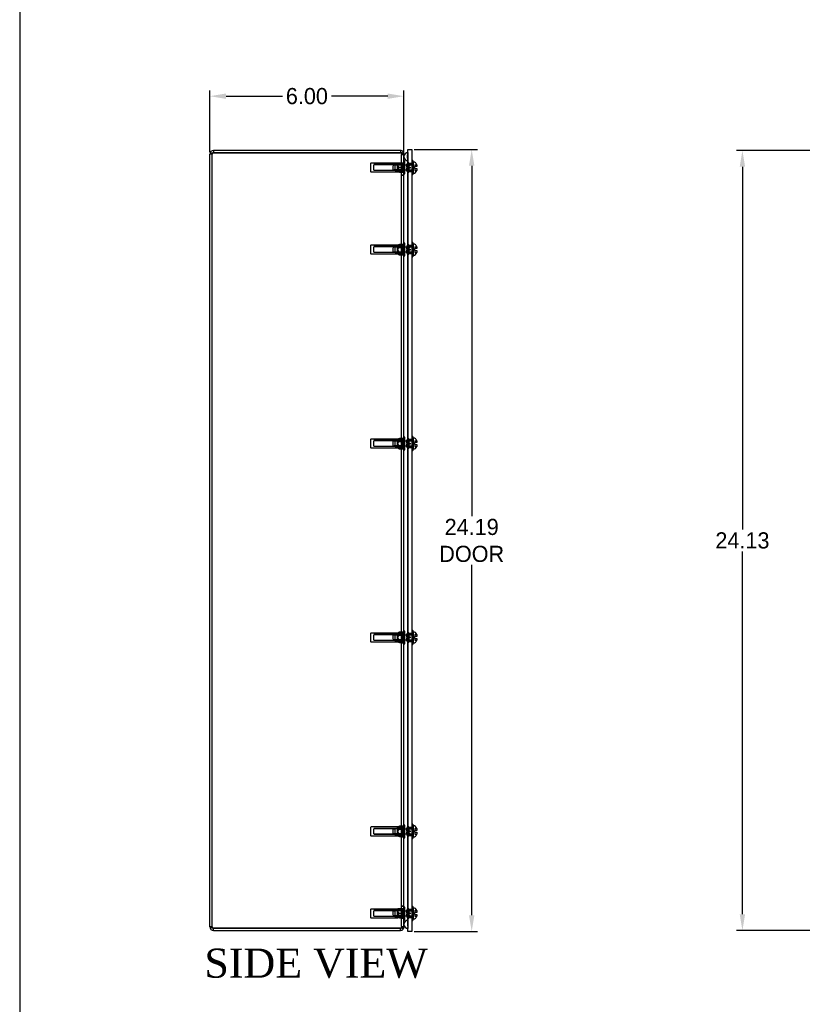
# Model space of a CAD drawing. Header units: inches. Extents: x 0 to 126, y 0 to 96.
# Tile 2 of 18: x 0 to 24, y 30 to 61. Entities that reach past the tile are written whole.
import ezdxf
from ezdxf.enums import TextEntityAlignment as Align
from ezdxf.lldxf.tags import DXFTag

# ---------------------------------------------------------------- set-up
doc = ezdxf.new("R2010")
doc.units = ezdxf.units.IN
doc.header["$MEASUREMENT"] = 0
doc.layers.get('0').update_dxf_attribs({"linetype": 'CONTINUOUS'})
doc.layers.get('Defpoints').update_dxf_attribs({"linetype": 'CONTINUOUS'})
for name, color, linetype in [('COM70614', 7, 'CONTINUOUS'), ('COM71428-20', 7, 'CONTINUOUS'), ('COM71429-12', 7, 'CONTINUOUS'), ('RVN01002', 7, 'CONTINUOUS'), ('SCS190055', 7, 'CONTINUOUS'), ('WAM87960', 7, 'CONTINUOUS')]:
    doc.layers.add(name, color=color, linetype=linetype)
doc.layers.add('TEXT', color=140, linetype='CONTINUOUS', lineweight=25)
doc.styles.add('SEACAD_TIMES_NEW_ROMAN', font='times.ttf')
tags = doc.linetypes.add('HIDDEN2', pattern=[0.1875, 0.125, -0.0625]).pattern_tags.tags
tags[6:7] = [DXFTag(74, 4), DXFTag(75, 0), DXFTag(340, '0'), DXFTag(46, 0.0), DXFTag(50, 0.0), DXFTag(44, 0.0), DXFTag(45, 0.0)]
tags[4:5] = [DXFTag(74, 4), DXFTag(75, 0), DXFTag(340, '0'), DXFTag(46, 0.0), DXFTag(50, 0.0), DXFTag(44, 0.0), DXFTag(45, 0.0)]
doc.dimstyles.get("Standard").update_dxf_attribs({"dimtxt": 0.5, "dimasz": 0.5, "dimexe": 0.18, "dimexo": 0.0625, "dimgap": 0.09, "dimtad": 0, "dimtih": 1, "dimtoh": 1, "dimzin": 0, "dimdsep": 46, "dimtxsty": 'Standard', "dimcen": 0.09, "dimadec": 0, "dimazin": 0, "dimtfac": 1, "dimtofl": 0, "dimtmove": 0, "dimatfit": 3, "dimfxl": 1, "dimtolj": 1, "dimtzin": 0, "dimarcsym": 0})

# ---------------------------------------------------------------- blocks, each defined once
blk = doc.blocks.new('*D20')
at = {"color": 0, "lineweight": -2, "transparency": 16777216}
for p, q in [((5.88, 56.824), (5.88, 58.732)), ((6.38, 58.552), (8.124, 58.552)), ((11.38, 58.552), (9.637, 58.552)), ((11.88, 56.81), (11.88, 58.732))]:
    blk.add_line(p, q, dxfattribs=at)
at = {"color": 0, "transparency": 16777216}
for points in [[(6.38, 58.635), (6.38, 58.469), (5.88, 58.552)], [(11.38, 58.635), (11.38, 58.469), (11.88, 58.552)]]:
    blk.add_solid(points, dxfattribs=at)
at = {"layer": 'Defpoints', "color": 0, "transparency": 16777216}
for p in [(11.88, 58.552), (5.88, 56.762), (11.88, 56.747)]:
    blk.add_point(p, dxfattribs=at)
at = {"color": 0, "transparency": 16777216, "insert": (8.88, 58.552), "char_height": 0.5, "attachment_point": 5}
blk.add_mtext('\\A1;6.00', dxfattribs=at)
blk = doc.blocks.new('*D21')
at = {"color": 0, "lineweight": -2, "transparency": 16777216}
for p, q in [((12.193, 56.901), (14.156, 56.901)), ((13.976, 56.401), (13.976, 45.564)), ((13.976, 33.213), (13.976, 44.051)), ((12.193, 32.713), (14.156, 32.713))]:
    blk.add_line(p, q, dxfattribs=at)
at = {"color": 0, "transparency": 16777216}
for points in [[(13.892, 56.401), (14.059, 56.401), (13.976, 56.901)], [(13.892, 33.213), (14.059, 33.213), (13.976, 32.713)]]:
    blk.add_solid(points, dxfattribs=at)
at = {"layer": 'Defpoints', "color": 0, "transparency": 16777216}
for p in [(12.13, 56.901), (12.13, 32.713), (13.976, 32.713)]:
    blk.add_point(p, dxfattribs=at)
at = {"color": 0, "transparency": 16777216, "insert": (13.976, 44.807), "char_height": 0.5, "attachment_point": 5}
blk.add_mtext('\\A1;24.19\\PDOOR', dxfattribs=at)
blk = doc.blocks.new('*D22')
at = {"color": 0, "lineweight": -2, "transparency": 16777216}
for p, q in [((24.764, 56.87), (22.167, 56.87)), ((22.347, 56.37), (22.347, 45.147)), ((22.347, 33.245), (22.347, 44.467)), ((24.764, 32.745), (22.167, 32.745))]:
    blk.add_line(p, q, dxfattribs=at)
at = {"color": 0, "transparency": 16777216}
for points in [[(22.263, 56.37), (22.43, 56.37), (22.347, 56.87)], [(22.263, 33.245), (22.43, 33.245), (22.347, 32.745)]]:
    blk.add_solid(points, dxfattribs=at)
at = {"layer": 'Defpoints', "color": 0, "transparency": 16777216}
for p in [(24.827, 56.87), (22.347, 32.745), (24.827, 32.745)]:
    blk.add_point(p, dxfattribs=at)
at = {"color": 0, "transparency": 16777216, "insert": (22.347, 44.807), "char_height": 0.5, "attachment_point": 5}
blk.add_mtext('\\A1;24.13', dxfattribs=at)

msp = doc.modelspace()

# ---------------------------------------------------------------- linework, layer by layer
at = {"layer": 'COM70614', "color": 7, "linetype": 'HIDDEN2'}
for p, q in [((11.994, 56.682), (12.003, 56.806)), ((11.994, 56.682), (11.994, 56.432)), ((12.003, 56.558), (11.994, 56.682)), ((12.003, 56.806), (12.003, 56.432)), ((12.003, 56.806), (12.004, 56.806)), ((12.004, 56.806), (12.004, 56.432)), ((11.994, 56.432), (11.994, 33.182)), ((12.004, 56.558), (12.003, 56.558)), ((12.003, 56.432), (12.003, 33.182)), ((12.004, 56.432), (12.004, 33.182)), ((11.994, 33.182), (11.994, 32.932)), ((12.003, 33.056), (11.994, 32.932)), ((11.994, 32.932), (12.003, 32.808)), ((12.003, 33.182), (12.003, 32.808)), ((12.004, 33.056), (12.003, 33.056)), ((12.004, 33.182), (12.004, 32.808)), ((12.003, 32.808), (12.004, 32.808))]:
    msp.add_line(p, q, dxfattribs=at)
at = {"layer": 'COM70614', "color": 7, "linetype": 'Continuous'}
for centre, start, end in [((12.005, 56.682), 90, 180), ((12.005, 32.932), 180, 270)]:
    msp.add_arc(centre, 0.125, start, end, dxfattribs=at)
at = {"layer": 'COM70614', "color": 7, "linetype": 'HIDDEN2'}
for centre, start, end in [((12.005, 56.682), 180, 270), ((12.005, 32.932), 90, 180)]:
    msp.add_arc(centre, 0.125, start, end, dxfattribs=at)
at = {"layer": 'COM71428-20', "color": 7, "linetype": 'Continuous'}
for p, q in [((5.88, 32.853), (5.88, 56.762)), ((5.988, 56.87), (5.988, 56.798)), ((11.772, 56.87), (5.988, 56.87)), ((5.988, 56.798), (11.772, 56.798)), ((11.772, 56.798), (5.988, 56.798)), ((11.772, 56.87), (11.772, 56.798)), ((11.82, 56.793), (11.862, 56.822)), ((11.876, 56.762), (11.88, 56.762)), ((11.88, 56.762), (11.88, 56.747)), ((11.88, 32.867), (11.88, 56.747)), ((5.988, 32.745), (5.988, 32.817)), ((5.988, 32.817), (11.772, 32.817)), ((11.772, 32.817), (5.988, 32.817)), ((5.988, 32.745), (11.772, 32.745)), ((11.772, 32.745), (11.772, 32.817)), ((11.82, 32.821), (11.862, 32.793)), ((11.876, 32.853), (11.88, 32.853)), ((11.88, 32.867), (11.88, 32.853))]:
    msp.add_line(p, q, dxfattribs=at)
at = {"layer": 'COM71428-20', "color": 7, "linetype": 'HIDDEN2'}
for p, q in [((5.952, 56.762), (5.88, 56.762)), ((5.952, 32.853), (5.952, 56.762)), ((11.802, 56.782), (11.862, 56.822)), ((11.802, 56.782), (11.82, 56.793)), ((11.802, 56.782), (11.862, 56.782)), ((11.802, 56.782), (11.808, 56.747)), ((11.802, 56.782), (11.808, 56.762)), ((11.808, 56.762), (11.808, 56.747)), ((11.808, 56.762), (11.876, 56.762)), ((11.808, 56.747), (11.88, 56.747)), ((11.808, 32.867), (11.808, 56.747)), ((11.808, 56.49), (11.88, 56.49)), ((11.808, 56.345), (11.88, 56.345)), ((11.808, 56.2), (11.88, 56.2)), ((11.808, 56.12), (11.88, 56.12)), ((11.808, 56.105), (11.88, 56.105)), ((11.808, 53.975), (11.88, 53.975)), ((11.808, 53.891), (11.88, 53.891)), ((11.808, 53.723), (11.88, 53.723)), ((11.808, 53.64), (11.88, 53.64)), ((11.808, 47.975), (11.88, 47.975)), ((11.808, 47.891), (11.88, 47.891)), ((11.808, 47.723), (11.88, 47.723)), ((11.808, 47.64), (11.88, 47.64)), ((11.808, 41.975), (11.88, 41.975)), ((11.808, 41.891), (11.88, 41.891)), ((11.808, 41.723), (11.88, 41.723)), ((11.808, 41.64), (11.88, 41.64)), ((11.808, 35.975), (11.88, 35.975)), ((11.808, 35.891), (11.88, 35.891)), ((11.808, 35.723), (11.88, 35.723)), ((11.808, 35.64), (11.88, 35.64)), ((11.808, 33.509), (11.88, 33.509)), ((11.808, 33.495), (11.88, 33.495)), ((11.808, 33.415), (11.88, 33.415)), ((11.808, 33.27), (11.88, 33.27)), ((11.808, 33.125), (11.88, 33.125)), ((5.952, 32.853), (5.88, 32.853)), ((11.808, 32.867), (11.802, 32.833)), ((11.808, 32.853), (11.802, 32.833)), ((11.802, 32.833), (11.82, 32.821)), ((11.802, 32.833), (11.862, 32.793)), ((11.802, 32.833), (11.862, 32.833)), ((11.808, 32.867), (11.808, 32.853)), ((11.808, 32.867), (11.88, 32.867)), ((11.808, 32.853), (11.876, 32.853))]:
    msp.add_line(p, q, dxfattribs=at)
at = {"layer": 'COM71428-20', "color": 7, "linetype": 'Continuous'}
for centre, radius, start, end in [((5.988, 56.762), 0.108, 90, 180), ((5.988, 56.762), 0.036, 90, 112.5206), ((11.772, 56.762), 0.108, 33.7862, 90), ((11.78, 56.58), 0.218, 67.8325, 91.9777), ((11.772, 56.762), 0.036, 81.0885, 90), ((11.772, 56.762), 0.109, 0.1011, 33.685), ((11.831, 56.743), 0.0497, 5.1504, 51.0459), ((5.988, 32.853), 0.108, 180, 270), ((5.988, 32.853), 0.036, 245.0581, 270), ((11.78, 33.035), 0.218, 268.0207, 292.169), ((11.772, 32.853), 0.108, 270, 326.2139), ((11.831, 32.871), 0.0497, 308.9541, 354.8496), ((11.772, 32.853), 0.109, 326.315, 359.8989)]:
    msp.add_arc(centre, radius, start, end, dxfattribs=at)
at = {"layer": 'COM71428-20', "color": 7, "linetype": 'HIDDEN2'}
for centre, start, end in [((5.988, 56.762), 112.5206, 180), ((11.772, 56.762), 33.7937, 89.9924), ((11.772, 56.762), 33.7862, 81.0885), ((5.988, 32.853), 180, 245.0581), ((11.772, 32.853), 270, 326.2139), ((11.772, 32.853), 270.0004, 326.2134)]:
    msp.add_arc(centre, 0.036, start, end, dxfattribs=at)
at = {"layer": 'COM71428-20', "color": 7, "linetype": 'Continuous'}
for points in [[(5.988, 56.798), (5.981, 56.796), (5.974, 56.795), (5.96, 56.792), (5.954, 56.79), (5.941, 56.787), (5.934, 56.786), (5.923, 56.783), (5.917, 56.781), (5.907, 56.778), (5.903, 56.777), (5.895, 56.774), (5.891, 56.772), (5.883, 56.768), (5.88, 56.765), (5.88, 56.762)], [(5.88, 32.853), (5.88, 32.851), (5.881, 32.85), (5.884, 32.847), (5.886, 32.845), (5.891, 32.842), (5.895, 32.841), (5.902, 32.838), (5.907, 32.836), (5.917, 32.833), (5.922, 32.832), (5.934, 32.829), (5.94, 32.827), (5.96, 32.823), (5.974, 32.82), (5.988, 32.817)]]:
    msp.add_open_spline(points, degree=3, knots=[0, 0, 0, 0, 0.125, 0.125, 0.25, 0.25, 0.375, 0.375, 0.5, 0.5, 0.625, 0.625, 0.75, 0.75, 1, 1, 1, 1], dxfattribs=at)
at = {"layer": 'COM71428-20', "color": 7, "linetype": 'HIDDEN2'}
for points in [[(5.988, 56.798), (5.984, 56.795), (5.979, 56.792), (5.97, 56.786), (5.966, 56.783), (5.956, 56.774), (5.952, 56.768), (5.952, 56.762)], [(5.952, 32.853), (5.952, 32.85), (5.953, 32.847), (5.957, 32.841), (5.96, 32.838), (5.97, 32.829), (5.979, 32.823), (5.988, 32.817)]]:
    msp.add_open_spline(points, degree=3, knots=[0, 0, 0, 0, 0.25, 0.25, 0.5, 0.5, 1, 1, 1, 1], dxfattribs=at)
at = {"layer": 'COM71429-12', "color": 7, "linetype": 'Continuous'}
for p, q in [((12.005, 56.776), (12.005, 56.901)), ((12.005, 56.901), (12.13, 56.901)), ((12.005, 56.776), (12.005, 32.838)), ((12.13, 56.901), (12.13, 56.776)), ((12.13, 56.776), (12.13, 32.838)), ((12.005, 32.713), (12.005, 32.838)), ((12.13, 32.713), (12.005, 32.713)), ((12.13, 32.838), (12.13, 32.713))]:
    msp.add_line(p, q, dxfattribs=at)
at = {"layer": 'COM71429-12', "color": 7, "linetype": 'HIDDEN2'}
for p, q in [((12.13, 56.47), (12.005, 56.47)), ((12.005, 56.22), (12.13, 56.22)), ((12.13, 53.932), (12.005, 53.932)), ((12.005, 53.682), (12.13, 53.682)), ((12.13, 47.932), (12.005, 47.932)), ((12.005, 47.682), (12.13, 47.682)), ((12.13, 41.932), (12.005, 41.932)), ((12.005, 41.682), (12.13, 41.682)), ((12.13, 35.932), (12.005, 35.932)), ((12.005, 35.682), (12.13, 35.682)), ((12.13, 33.395), (12.005, 33.395)), ((12.005, 33.145), (12.13, 33.145))]:
    msp.add_line(p, q, dxfattribs=at)
at = {"layer": 'RVN01002', "color": 7, "linetype": 'HIDDEN2'}
for p, q in [((10.85, 56.467), (10.85, 56.223)), ((11.689, 56.482), (10.866, 56.482)), ((11.678, 56.44), (10.947, 56.44)), ((10.947, 56.265), (10.947, 56.424)), ((11.678, 56.424), (10.947, 56.424)), ((11.678, 56.461), (11.907, 56.461)), ((11.678, 56.345), (11.678, 56.461)), ((11.696, 56.485), (11.689, 56.482)), ((11.689, 56.207), (11.689, 56.482)), ((11.743, 56.485), (11.695, 56.485)), ((11.743, 56.485), (11.743, 56.482)), ((11.88, 56.485), (11.743, 56.485)), ((11.743, 56.482), (11.88, 56.482)), ((11.907, 56.54), (11.88, 56.54)), ((11.907, 56.15), (11.907, 56.54)), ((10.866, 56.207), (11.689, 56.207)), ((10.947, 56.265), (11.678, 56.265)), ((11.678, 56.25), (10.947, 56.25)), ((11.678, 56.345), (11.808, 56.345)), ((11.678, 56.229), (11.678, 56.345)), ((11.678, 56.229), (11.907, 56.229)), ((11.689, 56.207), (11.696, 56.204)), ((11.743, 56.205), (11.695, 56.205)), ((11.743, 56.348), (11.743, 56.342)), ((11.88, 56.348), (11.743, 56.348)), ((11.743, 56.342), (11.88, 56.342)), ((11.743, 56.208), (11.743, 56.205)), ((11.88, 56.208), (11.743, 56.208)), ((11.743, 56.205), (11.88, 56.205)), ((11.88, 56.345), (11.907, 56.345)), ((11.88, 56.15), (11.907, 56.15)), ((10.85, 53.929), (10.85, 53.685)), ((11.689, 53.945), (10.866, 53.945)), ((11.678, 53.941), (11.907, 53.941)), ((11.678, 53.874), (11.678, 53.941)), ((11.743, 53.967), (11.689, 53.945)), ((11.689, 53.67), (11.689, 53.945)), ((11.743, 53.967), (11.743, 53.967)), ((11.743, 53.967), (11.88, 53.967)), ((11.88, 53.967), (11.743, 53.967)), ((11.907, 54.002), (11.88, 54.002)), ((11.907, 53.612), (11.907, 54.002)), ((10.866, 53.67), (11.689, 53.67)), ((11.678, 53.902), (10.947, 53.902)), ((10.947, 53.728), (10.947, 53.887)), ((11.678, 53.887), (10.947, 53.887)), ((10.947, 53.728), (11.678, 53.728)), ((11.678, 53.712), (10.947, 53.712)), ((11.678, 53.874), (11.907, 53.874)), ((11.678, 53.74), (11.678, 53.874)), ((11.678, 53.74), (11.907, 53.74)), ((11.678, 53.673), (11.678, 53.74)), ((11.678, 53.673), (11.907, 53.673)), ((11.689, 53.67), (11.743, 53.647)), ((11.743, 53.89), (11.743, 53.885)), ((11.88, 53.89), (11.743, 53.89)), ((11.743, 53.885), (11.88, 53.885)), ((11.743, 53.73), (11.743, 53.725)), ((11.88, 53.73), (11.743, 53.73)), ((11.743, 53.725), (11.88, 53.725)), ((11.743, 53.647), (11.743, 53.647)), ((11.88, 53.647), (11.743, 53.647)), ((11.743, 53.647), (11.88, 53.647)), ((11.88, 53.612), (11.907, 53.612)), ((10.85, 47.929), (10.85, 47.685)), ((11.689, 47.945), (10.866, 47.945)), ((11.678, 47.902), (10.947, 47.902)), ((10.947, 47.728), (10.947, 47.887)), ((11.678, 47.887), (10.947, 47.887)), ((11.678, 47.941), (11.907, 47.941)), ((11.678, 47.874), (11.678, 47.941)), ((11.678, 47.874), (11.907, 47.874)), ((11.678, 47.74), (11.678, 47.874)), ((11.743, 47.967), (11.689, 47.945)), ((11.689, 47.67), (11.689, 47.945)), ((11.743, 47.967), (11.743, 47.967)), ((11.743, 47.967), (11.88, 47.967)), ((11.88, 47.967), (11.743, 47.967)), ((11.743, 47.89), (11.743, 47.885)), ((11.88, 47.89), (11.743, 47.89)), ((11.743, 47.885), (11.88, 47.885)), ((11.907, 48.002), (11.88, 48.002)), ((11.907, 47.612), (11.907, 48.002)), ((10.866, 47.67), (11.689, 47.67)), ((10.947, 47.728), (11.678, 47.728)), ((11.678, 47.712), (10.947, 47.712)), ((11.678, 47.74), (11.907, 47.74)), ((11.678, 47.673), (11.678, 47.74)), ((11.678, 47.673), (11.907, 47.673)), ((11.689, 47.67), (11.743, 47.647)), ((11.743, 47.73), (11.743, 47.725)), ((11.88, 47.73), (11.743, 47.73)), ((11.743, 47.725), (11.88, 47.725)), ((11.743, 47.647), (11.743, 47.647)), ((11.88, 47.647), (11.743, 47.647)), ((11.743, 47.647), (11.88, 47.647)), ((11.88, 47.612), (11.907, 47.612)), ((10.85, 41.929), (10.85, 41.685)), ((11.689, 41.945), (10.866, 41.945)), ((11.678, 41.902), (10.947, 41.902)), ((10.947, 41.728), (10.947, 41.887)), ((11.678, 41.887), (10.947, 41.887)), ((11.678, 41.941), (11.907, 41.941)), ((11.678, 41.874), (11.678, 41.941)), ((11.678, 41.874), (11.907, 41.874)), ((11.678, 41.74), (11.678, 41.874)), ((11.678, 41.74), (11.907, 41.74)), ((11.678, 41.673), (11.678, 41.74)), ((11.743, 41.967), (11.689, 41.945)), ((11.689, 41.67), (11.689, 41.945)), ((11.743, 41.967), (11.743, 41.967)), ((11.743, 41.967), (11.88, 41.967)), ((11.88, 41.967), (11.743, 41.967)), ((11.743, 41.89), (11.743, 41.885)), ((11.88, 41.89), (11.743, 41.89)), ((11.743, 41.885), (11.88, 41.885)), ((11.743, 41.73), (11.743, 41.725)), ((11.88, 41.73), (11.743, 41.73)), ((11.907, 42.002), (11.88, 42.002)), ((11.907, 41.612), (11.907, 42.002)), ((10.866, 41.67), (11.689, 41.67)), ((10.947, 41.728), (11.678, 41.728)), ((11.678, 41.712), (10.947, 41.712)), ((11.678, 41.673), (11.907, 41.673)), ((11.689, 41.67), (11.743, 41.647)), ((11.743, 41.725), (11.88, 41.725)), ((11.743, 41.647), (11.743, 41.647)), ((11.88, 41.647), (11.743, 41.647)), ((11.743, 41.647), (11.88, 41.647)), ((11.88, 41.612), (11.907, 41.612)), ((11.689, 35.945), (10.866, 35.945)), ((11.743, 35.967), (11.689, 35.945)), ((11.689, 35.67), (11.689, 35.945)), ((11.743, 35.967), (11.743, 35.967)), ((11.743, 35.967), (11.88, 35.967)), ((11.88, 35.967), (11.743, 35.967)), ((11.907, 36.002), (11.88, 36.002)), ((11.907, 35.612), (11.907, 36.002)), ((10.85, 35.929), (10.85, 35.685)), ((10.866, 35.67), (11.689, 35.67)), ((11.678, 35.902), (10.947, 35.902)), ((10.947, 35.728), (10.947, 35.887)), ((11.678, 35.887), (10.947, 35.887)), ((10.947, 35.728), (11.678, 35.728)), ((11.678, 35.712), (10.947, 35.712)), ((11.678, 35.941), (11.907, 35.941)), ((11.678, 35.874), (11.678, 35.941)), ((11.678, 35.874), (11.907, 35.874)), ((11.678, 35.74), (11.678, 35.874)), ((11.678, 35.74), (11.907, 35.74)), ((11.678, 35.673), (11.678, 35.74)), ((11.678, 35.673), (11.907, 35.673)), ((11.689, 35.67), (11.743, 35.647)), ((11.743, 35.89), (11.743, 35.885)), ((11.88, 35.89), (11.743, 35.89)), ((11.743, 35.885), (11.88, 35.885)), ((11.743, 35.73), (11.743, 35.725)), ((11.88, 35.73), (11.743, 35.73)), ((11.743, 35.725), (11.88, 35.725)), ((11.743, 35.647), (11.743, 35.647)), ((11.88, 35.647), (11.743, 35.647)), ((11.743, 35.647), (11.88, 35.647)), ((11.88, 35.612), (11.907, 35.612)), ((10.85, 33.392), (10.85, 33.148)), ((11.689, 33.407), (10.866, 33.407)), ((11.678, 33.365), (10.947, 33.365)), ((10.947, 33.19), (10.947, 33.349)), ((11.678, 33.349), (10.947, 33.349)), ((11.678, 33.386), (11.907, 33.386)), ((11.678, 33.27), (11.678, 33.386)), ((11.678, 33.27), (11.808, 33.27)), ((11.678, 33.154), (11.678, 33.27)), ((11.696, 33.41), (11.689, 33.407)), ((11.689, 33.132), (11.689, 33.407)), ((11.743, 33.41), (11.695, 33.41)), ((11.743, 33.41), (11.743, 33.407)), ((11.88, 33.41), (11.743, 33.41)), ((11.743, 33.407), (11.88, 33.407)), ((11.743, 33.273), (11.743, 33.267)), ((11.88, 33.273), (11.743, 33.273)), ((11.743, 33.267), (11.88, 33.267)), ((11.907, 33.465), (11.88, 33.465)), ((11.88, 33.27), (11.907, 33.27)), ((11.907, 33.075), (11.907, 33.465)), ((10.866, 33.132), (11.689, 33.132)), ((10.947, 33.19), (11.678, 33.19)), ((11.678, 33.175), (10.947, 33.175)), ((11.678, 33.154), (11.907, 33.154)), ((11.689, 33.132), (11.696, 33.129)), ((11.743, 33.13), (11.695, 33.13)), ((11.743, 33.133), (11.743, 33.13)), ((11.88, 33.133), (11.743, 33.133)), ((11.743, 33.13), (11.88, 33.13)), ((11.88, 33.075), (11.907, 33.075))]:
    msp.add_line(p, q, dxfattribs=at)
for centre, start, end in [((10.866, 56.467), 90, 180), ((10.866, 56.223), 180, 270), ((10.866, 53.929), 90, 180), ((10.866, 53.685), 180, 270), ((10.866, 47.929), 90, 180), ((10.866, 47.685), 180, 270), ((10.866, 41.929), 90, 180), ((10.866, 41.685), 180, 270), ((10.866, 35.929), 90, 180), ((10.866, 35.685), 180, 270), ((10.866, 33.392), 90, 180), ((10.866, 33.148), 180, 270)]:
    msp.add_arc(centre, 0.0156, start, end, dxfattribs=at)
for points, knots in [([(11.743, 56.348), (11.732, 56.356), (11.72, 56.366), (11.707, 56.382), (11.703, 56.388), (11.697, 56.401), (11.695, 56.408), (11.695, 56.421), (11.697, 56.428), (11.703, 56.441), (11.707, 56.447), (11.72, 56.463), (11.731, 56.473), (11.743, 56.482)], [0, 0, 0, 0, 0.25, 0.25, 0.375, 0.375, 0.5, 0.5, 0.625, 0.625, 0.75, 0.75, 1, 1, 1, 1]), ([(11.743, 56.208), (11.732, 56.216), (11.72, 56.226), (11.707, 56.242), (11.703, 56.248), (11.697, 56.261), (11.695, 56.268), (11.695, 56.281), (11.697, 56.288), (11.703, 56.301), (11.707, 56.307), (11.72, 56.323), (11.731, 56.333), (11.743, 56.342)], [0, 0, 0, 0, 0.25, 0.25, 0.375, 0.375, 0.5, 0.5, 0.625, 0.625, 0.75, 0.75, 1, 1, 1, 1]), ([(11.743, 53.89), (11.732, 53.895), (11.72, 53.9), (11.707, 53.91), (11.703, 53.913), (11.697, 53.92), (11.695, 53.924), (11.695, 53.932), (11.697, 53.936), (11.703, 53.943), (11.707, 53.947), (11.72, 53.956), (11.731, 53.962), (11.743, 53.967)], [0, 0, 0, 0, 0.25, 0.25, 0.375, 0.375, 0.5, 0.5, 0.625, 0.625, 0.75, 0.75, 1, 1, 1, 1]), ([(11.743, 53.73), (11.738, 53.735), (11.732, 53.74), (11.721, 53.751), (11.716, 53.757), (11.707, 53.77), (11.703, 53.777), (11.698, 53.788), (11.697, 53.792), (11.696, 53.799), (11.695, 53.803), (11.695, 53.815), (11.697, 53.823), (11.703, 53.837), (11.707, 53.844), (11.716, 53.857), (11.721, 53.863), (11.732, 53.874), (11.737, 53.88), (11.743, 53.885)], [0, 0, 0, 0, 0.125, 0.125, 0.25, 0.25, 0.375, 0.375, 0.4375, 0.4375, 0.5, 0.5, 0.625, 0.625, 0.75, 0.75, 0.875, 0.875, 1, 1, 1, 1]), ([(11.743, 53.647), (11.732, 53.652), (11.72, 53.658), (11.707, 53.667), (11.703, 53.671), (11.697, 53.678), (11.695, 53.682), (11.695, 53.69), (11.697, 53.694), (11.703, 53.701), (11.707, 53.704), (11.72, 53.714), (11.731, 53.72), (11.743, 53.725)], [0, 0, 0, 0, 0.25, 0.25, 0.375, 0.375, 0.5, 0.5, 0.625, 0.625, 0.75, 0.75, 1, 1, 1, 1]), ([(11.743, 47.89), (11.732, 47.895), (11.72, 47.9), (11.707, 47.91), (11.703, 47.913), (11.697, 47.92), (11.695, 47.924), (11.695, 47.932), (11.697, 47.936), (11.703, 47.943), (11.707, 47.947), (11.72, 47.956), (11.731, 47.962), (11.743, 47.967)], [0, 0, 0, 0, 0.25, 0.25, 0.375, 0.375, 0.5, 0.5, 0.625, 0.625, 0.75, 0.75, 1, 1, 1, 1]), ([(11.743, 47.73), (11.738, 47.735), (11.732, 47.74), (11.721, 47.751), (11.716, 47.757), (11.707, 47.77), (11.703, 47.777), (11.698, 47.788), (11.697, 47.792), (11.696, 47.799), (11.695, 47.803), (11.695, 47.815), (11.697, 47.823), (11.703, 47.837), (11.707, 47.844), (11.716, 47.857), (11.721, 47.863), (11.732, 47.874), (11.737, 47.88), (11.743, 47.885)], [0, 0, 0, 0, 0.125, 0.125, 0.25, 0.25, 0.375, 0.375, 0.4375, 0.4375, 0.5, 0.5, 0.625, 0.625, 0.75, 0.75, 0.875, 0.875, 1, 1, 1, 1]), ([(11.743, 47.647), (11.732, 47.652), (11.72, 47.658), (11.707, 47.667), (11.703, 47.671), (11.697, 47.678), (11.695, 47.682), (11.695, 47.69), (11.697, 47.694), (11.703, 47.701), (11.707, 47.704), (11.72, 47.714), (11.731, 47.72), (11.743, 47.725)], [0, 0, 0, 0, 0.25, 0.25, 0.375, 0.375, 0.5, 0.5, 0.625, 0.625, 0.75, 0.75, 1, 1, 1, 1]), ([(11.743, 41.89), (11.732, 41.895), (11.72, 41.9), (11.707, 41.91), (11.703, 41.913), (11.697, 41.92), (11.695, 41.924), (11.695, 41.932), (11.697, 41.936), (11.703, 41.943), (11.707, 41.947), (11.72, 41.956), (11.731, 41.962), (11.743, 41.967)], [0, 0, 0, 0, 0.25, 0.25, 0.375, 0.375, 0.5, 0.5, 0.625, 0.625, 0.75, 0.75, 1, 1, 1, 1]), ([(11.743, 41.73), (11.738, 41.735), (11.732, 41.74), (11.721, 41.751), (11.716, 41.757), (11.707, 41.77), (11.703, 41.777), (11.698, 41.788), (11.697, 41.792), (11.696, 41.799), (11.695, 41.803), (11.695, 41.815), (11.697, 41.823), (11.703, 41.837), (11.707, 41.844), (11.716, 41.857), (11.721, 41.863), (11.732, 41.874), (11.737, 41.88), (11.743, 41.885)], [0, 0, 0, 0, 0.125, 0.125, 0.25, 0.25, 0.375, 0.375, 0.4375, 0.4375, 0.5, 0.5, 0.625, 0.625, 0.75, 0.75, 0.875, 0.875, 1, 1, 1, 1]), ([(11.743, 41.647), (11.732, 41.652), (11.72, 41.658), (11.707, 41.667), (11.703, 41.671), (11.697, 41.678), (11.695, 41.682), (11.695, 41.69), (11.697, 41.694), (11.703, 41.701), (11.707, 41.704), (11.72, 41.714), (11.731, 41.72), (11.743, 41.725)], [0, 0, 0, 0, 0.25, 0.25, 0.375, 0.375, 0.5, 0.5, 0.625, 0.625, 0.75, 0.75, 1, 1, 1, 1]), ([(11.743, 35.89), (11.732, 35.895), (11.72, 35.9), (11.707, 35.91), (11.703, 35.913), (11.697, 35.92), (11.695, 35.924), (11.695, 35.932), (11.697, 35.936), (11.703, 35.943), (11.707, 35.947), (11.72, 35.956), (11.731, 35.962), (11.743, 35.967)], [0, 0, 0, 0, 0.25, 0.25, 0.375, 0.375, 0.5, 0.5, 0.625, 0.625, 0.75, 0.75, 1, 1, 1, 1]), ([(11.743, 35.73), (11.738, 35.735), (11.732, 35.74), (11.721, 35.751), (11.716, 35.757), (11.707, 35.77), (11.703, 35.777), (11.698, 35.788), (11.697, 35.792), (11.696, 35.799), (11.695, 35.803), (11.695, 35.815), (11.697, 35.823), (11.703, 35.837), (11.707, 35.844), (11.716, 35.857), (11.721, 35.863), (11.732, 35.874), (11.737, 35.88), (11.743, 35.885)], [0, 0, 0, 0, 0.125, 0.125, 0.25, 0.25, 0.375, 0.375, 0.4375, 0.4375, 0.5, 0.5, 0.625, 0.625, 0.75, 0.75, 0.875, 0.875, 1, 1, 1, 1]), ([(11.743, 35.647), (11.732, 35.652), (11.72, 35.658), (11.707, 35.667), (11.703, 35.671), (11.697, 35.678), (11.695, 35.682), (11.695, 35.69), (11.697, 35.694), (11.703, 35.701), (11.707, 35.704), (11.72, 35.714), (11.731, 35.72), (11.743, 35.725)], [0, 0, 0, 0, 0.25, 0.25, 0.375, 0.375, 0.5, 0.5, 0.625, 0.625, 0.75, 0.75, 1, 1, 1, 1]), ([(11.743, 33.273), (11.732, 33.281), (11.72, 33.291), (11.707, 33.307), (11.703, 33.313), (11.697, 33.326), (11.695, 33.333), (11.695, 33.346), (11.697, 33.353), (11.703, 33.366), (11.707, 33.372), (11.72, 33.388), (11.731, 33.398), (11.743, 33.407)], [0, 0, 0, 0, 0.25, 0.25, 0.375, 0.375, 0.5, 0.5, 0.625, 0.625, 0.75, 0.75, 1, 1, 1, 1]), ([(11.743, 33.133), (11.732, 33.141), (11.72, 33.151), (11.707, 33.167), (11.703, 33.173), (11.697, 33.186), (11.695, 33.193), (11.695, 33.206), (11.697, 33.213), (11.703, 33.226), (11.707, 33.232), (11.72, 33.248), (11.731, 33.258), (11.743, 33.267)], [0, 0, 0, 0, 0.25, 0.25, 0.375, 0.375, 0.5, 0.5, 0.625, 0.625, 0.75, 0.75, 1, 1, 1, 1])]:
    msp.add_open_spline(points, degree=3, knots=knots, dxfattribs=at)
at = {"layer": 'SCS190055', "color": 7, "linetype": 'HIDDEN2'}
for p, q in [((11.61, 56.44), (11.545, 56.402)), ((11.545, 56.287), (11.545, 56.402)), ((11.85, 56.421), (11.577, 56.421)), ((11.61, 56.25), (11.61, 56.44)), ((11.85, 56.44), (11.61, 56.44)), ((11.85, 56.25), (11.85, 56.44)), ((12.17, 56.419), (11.85, 56.419)), ((12.22, 56.432), (12.22, 56.372)), ((12.22, 56.432), (12.276, 56.432)), ((11.545, 56.287), (11.61, 56.25)), ((11.85, 56.269), (11.577, 56.269)), ((11.61, 56.25), (11.85, 56.25)), ((11.85, 56.271), (12.17, 56.271)), ((12.22, 56.317), (12.22, 56.257)), ((12.22, 56.257), (12.276, 56.257)), ((11.61, 53.902), (11.545, 53.865)), ((11.545, 53.75), (11.545, 53.865)), ((11.545, 53.75), (11.61, 53.712)), ((11.85, 53.883), (11.577, 53.883)), ((11.85, 53.731), (11.577, 53.731)), ((11.61, 53.712), (11.61, 53.902)), ((11.85, 53.902), (11.61, 53.902)), ((11.61, 53.712), (11.85, 53.712)), ((11.85, 53.712), (11.85, 53.902)), ((12.17, 53.881), (11.85, 53.881)), ((11.85, 53.733), (12.17, 53.733)), ((12.22, 53.895), (12.22, 53.835)), ((12.22, 53.895), (12.276, 53.895)), ((12.22, 53.78), (12.22, 53.72)), ((12.22, 53.72), (12.276, 53.72)), ((11.61, 47.902), (11.545, 47.865)), ((11.545, 47.75), (11.545, 47.865)), ((11.85, 47.883), (11.577, 47.883)), ((11.61, 47.712), (11.61, 47.902)), ((11.85, 47.902), (11.61, 47.902)), ((11.85, 47.712), (11.85, 47.902)), ((12.17, 47.881), (11.85, 47.881)), ((12.22, 47.895), (12.22, 47.835)), ((12.22, 47.895), (12.276, 47.895)), ((11.545, 47.75), (11.61, 47.712)), ((11.85, 47.731), (11.577, 47.731)), ((11.61, 47.712), (11.85, 47.712)), ((11.85, 47.733), (12.17, 47.733)), ((12.22, 47.78), (12.22, 47.72)), ((12.22, 47.72), (12.276, 47.72)), ((11.61, 41.902), (11.545, 41.865)), ((11.545, 41.75), (11.545, 41.865)), ((11.545, 41.75), (11.61, 41.712)), ((11.85, 41.883), (11.577, 41.883)), ((11.85, 41.731), (11.577, 41.731)), ((11.61, 41.712), (11.61, 41.902)), ((11.85, 41.902), (11.61, 41.902)), ((11.85, 41.712), (11.85, 41.902)), ((12.17, 41.881), (11.85, 41.881)), ((11.85, 41.733), (12.17, 41.733)), ((12.22, 41.895), (12.22, 41.835)), ((12.22, 41.895), (12.276, 41.895)), ((12.22, 41.78), (12.22, 41.72)), ((11.61, 41.712), (11.85, 41.712)), ((12.22, 41.72), (12.276, 41.72)), ((11.61, 35.902), (11.545, 35.865)), ((11.545, 35.75), (11.545, 35.865)), ((11.545, 35.75), (11.61, 35.712)), ((11.85, 35.883), (11.577, 35.883)), ((11.85, 35.731), (11.577, 35.731)), ((11.61, 35.712), (11.61, 35.902)), ((11.85, 35.902), (11.61, 35.902)), ((11.61, 35.712), (11.85, 35.712)), ((11.85, 35.712), (11.85, 35.902)), ((12.17, 35.881), (11.85, 35.881)), ((11.85, 35.733), (12.17, 35.733)), ((12.22, 35.895), (12.22, 35.835)), ((12.22, 35.895), (12.276, 35.895)), ((12.22, 35.78), (12.22, 35.72)), ((12.22, 35.72), (12.276, 35.72)), ((11.61, 33.365), (11.545, 33.327)), ((11.545, 33.212), (11.545, 33.327)), ((11.545, 33.212), (11.61, 33.175)), ((11.85, 33.346), (11.577, 33.346)), ((11.61, 33.175), (11.61, 33.365)), ((11.85, 33.365), (11.61, 33.365)), ((11.85, 33.175), (11.85, 33.365)), ((12.17, 33.344), (11.85, 33.344)), ((12.22, 33.357), (12.22, 33.297)), ((12.22, 33.357), (12.276, 33.357)), ((12.22, 33.242), (12.22, 33.182)), ((11.85, 33.194), (11.577, 33.194)), ((11.61, 33.175), (11.85, 33.175)), ((11.85, 33.196), (12.17, 33.196)), ((12.22, 33.182), (12.276, 33.182))]:
    msp.add_line(p, q, dxfattribs=at)
at = {"layer": 'SCS190055', "color": 7, "linetype": 'Continuous'}
for p, q in [((12.22, 56.317), (12.22, 56.372)), ((12.28, 56.372), (12.22, 56.372)), ((12.28, 56.407), (12.28, 56.372)), ((12.22, 56.317), (12.28, 56.317)), ((12.28, 56.317), (12.28, 56.283)), ((12.22, 53.78), (12.22, 53.835)), ((12.28, 53.835), (12.22, 53.835)), ((12.22, 53.78), (12.28, 53.78)), ((12.28, 53.869), (12.28, 53.835)), ((12.28, 53.78), (12.28, 53.745)), ((12.22, 47.78), (12.22, 47.835)), ((12.28, 47.835), (12.22, 47.835)), ((12.28, 47.869), (12.28, 47.835)), ((12.22, 47.78), (12.28, 47.78)), ((12.28, 47.78), (12.28, 47.745)), ((12.22, 41.78), (12.22, 41.835)), ((12.28, 41.835), (12.22, 41.835)), ((12.22, 41.78), (12.28, 41.78)), ((12.28, 41.869), (12.28, 41.835)), ((12.28, 41.78), (12.28, 41.745)), ((12.22, 35.78), (12.22, 35.835)), ((12.28, 35.835), (12.22, 35.835)), ((12.22, 35.78), (12.28, 35.78)), ((12.28, 35.869), (12.28, 35.835)), ((12.28, 35.78), (12.28, 35.745)), ((12.22, 33.242), (12.22, 33.297)), ((12.28, 33.297), (12.22, 33.297)), ((12.22, 33.242), (12.28, 33.242)), ((12.28, 33.332), (12.28, 33.297)), ((12.28, 33.242), (12.28, 33.208))]:
    msp.add_line(p, q, dxfattribs=at)
for centre, start, end in [((12.156, 56.399), 15.3966, 83.269), ((12.156, 56.29), 276.731, 344.609), ((12.156, 53.862), 15.3966, 83.269), ((12.156, 53.753), 276.731, 344.609), ((12.156, 47.862), 15.3966, 83.269), ((12.156, 47.753), 276.731, 344.609), ((12.156, 41.862), 15.3966, 83.269), ((12.156, 41.753), 276.731, 344.609), ((12.156, 35.862), 15.3966, 83.269), ((12.156, 35.753), 276.731, 344.609), ((12.156, 33.324), 15.3966, 83.269), ((12.156, 33.215), 276.731, 344.609)]:
    msp.add_arc(centre, 0.125, start, end, dxfattribs=at)
for points in [[(12.276, 56.432), (12.277, 56.428), (12.278, 56.424), (12.28, 56.415), (12.28, 56.411), (12.28, 56.407)], [(12.28, 56.283), (12.28, 56.279), (12.28, 56.274), (12.278, 56.266), (12.277, 56.261), (12.276, 56.257)], [(12.276, 53.895), (12.277, 53.891), (12.278, 53.886), (12.28, 53.878), (12.28, 53.873), (12.28, 53.869)], [(12.28, 53.745), (12.28, 53.741), (12.28, 53.737), (12.278, 53.728), (12.277, 53.724), (12.276, 53.72)], [(12.276, 47.895), (12.277, 47.891), (12.278, 47.886), (12.28, 47.878), (12.28, 47.873), (12.28, 47.869)], [(12.28, 47.745), (12.28, 47.741), (12.28, 47.737), (12.278, 47.728), (12.277, 47.724), (12.276, 47.72)], [(12.276, 41.895), (12.277, 41.891), (12.278, 41.886), (12.28, 41.878), (12.28, 41.873), (12.28, 41.869)], [(12.28, 41.745), (12.28, 41.741), (12.28, 41.737), (12.278, 41.728), (12.277, 41.724), (12.276, 41.72)], [(12.276, 35.895), (12.277, 35.891), (12.278, 35.886), (12.28, 35.878), (12.28, 35.873), (12.28, 35.869)], [(12.28, 35.745), (12.28, 35.741), (12.28, 35.737), (12.278, 35.728), (12.277, 35.724), (12.276, 35.72)], [(12.276, 33.357), (12.277, 33.353), (12.278, 33.349), (12.28, 33.34), (12.28, 33.336), (12.28, 33.332)], [(12.28, 33.208), (12.28, 33.204), (12.28, 33.199), (12.278, 33.191), (12.277, 33.186), (12.276, 33.182)]]:
    msp.add_open_spline(points, degree=3, knots=[0, 0, 0, 0, 0.5, 0.5, 1, 1, 1, 1], dxfattribs=at)
at = {"layer": 'TEXT'}
msp.add_line((0, 96.261), (0, 0), dxfattribs=at)
at = {"layer": 'WAM87960', "color": 7, "linetype": 'HIDDEN2'}
for p, q in [((11.965, 56.444), (11.965, 56.36)), ((11.971, 56.36), (11.965, 56.36)), ((11.971, 56.36), (12.017, 56.36)), ((11.985, 56.423), (12.069, 56.423)), ((12.017, 56.36), (12.017, 56.504)), ((12.017, 56.36), (12.04, 56.36)), ((12.069, 56.464), (12.04, 56.464)), ((12.04, 56.36), (12.04, 56.464)), ((12.04, 56.36), (12.069, 56.36)), ((12.069, 56.464), (12.069, 56.465)), ((12.13, 56.465), (12.069, 56.465)), ((12.069, 56.464), (12.069, 56.423)), ((12.17, 56.425), (12.069, 56.425)), ((12.069, 56.36), (12.069, 56.33)), ((11.965, 56.33), (11.971, 56.33)), ((11.965, 56.329), (11.965, 56.246)), ((12.017, 56.33), (11.971, 56.33)), ((12.069, 56.266), (11.985, 56.266)), ((12.04, 56.33), (12.017, 56.33)), ((12.017, 56.185), (12.017, 56.33)), ((12.069, 56.33), (12.04, 56.33)), ((12.04, 56.226), (12.04, 56.33)), ((12.04, 56.226), (12.069, 56.226)), ((12.069, 56.266), (12.069, 56.226)), ((12.069, 56.265), (12.17, 56.265)), ((12.069, 56.226), (12.069, 56.225)), ((12.069, 56.225), (12.13, 56.225)), ((12.017, 53.822), (12.017, 53.967)), ((12.069, 53.926), (12.04, 53.926)), ((12.04, 53.822), (12.04, 53.926)), ((12.069, 53.926), (12.069, 53.927)), ((12.13, 53.927), (12.069, 53.927)), ((12.069, 53.926), (12.069, 53.886)), ((11.965, 53.906), (11.965, 53.823)), ((11.971, 53.822), (11.965, 53.822)), ((11.965, 53.792), (11.971, 53.792)), ((11.965, 53.792), (11.965, 53.708)), ((11.971, 53.822), (12.017, 53.822)), ((12.017, 53.792), (11.971, 53.792)), ((11.985, 53.886), (12.069, 53.886)), ((12.069, 53.729), (11.985, 53.729)), ((12.017, 53.822), (12.04, 53.822)), ((12.04, 53.792), (12.017, 53.792)), ((12.017, 53.648), (12.017, 53.792)), ((12.04, 53.822), (12.069, 53.822)), ((12.069, 53.792), (12.04, 53.792)), ((12.04, 53.688), (12.04, 53.792)), ((12.04, 53.688), (12.069, 53.688)), ((12.17, 53.887), (12.069, 53.887)), ((12.069, 53.822), (12.069, 53.792)), ((12.069, 53.729), (12.069, 53.688)), ((12.069, 53.727), (12.17, 53.727)), ((12.069, 53.688), (12.069, 53.687)), ((12.069, 53.687), (12.13, 53.687)), ((11.965, 47.906), (11.965, 47.823)), ((11.971, 47.822), (11.965, 47.822)), ((11.971, 47.822), (12.017, 47.822)), ((11.985, 47.886), (12.069, 47.886)), ((12.017, 47.822), (12.017, 47.967)), ((12.017, 47.822), (12.04, 47.822)), ((12.069, 47.926), (12.04, 47.926)), ((12.04, 47.822), (12.04, 47.926)), ((12.04, 47.822), (12.069, 47.822)), ((12.069, 47.926), (12.069, 47.927)), ((12.13, 47.927), (12.069, 47.927)), ((12.069, 47.926), (12.069, 47.886)), ((12.17, 47.887), (12.069, 47.887)), ((12.069, 47.822), (12.069, 47.792)), ((11.965, 47.792), (11.971, 47.792)), ((11.965, 47.792), (11.965, 47.708)), ((12.017, 47.792), (11.971, 47.792)), ((12.069, 47.729), (11.985, 47.729)), ((12.04, 47.792), (12.017, 47.792)), ((12.017, 47.648), (12.017, 47.792)), ((12.069, 47.792), (12.04, 47.792)), ((12.04, 47.688), (12.04, 47.792)), ((12.04, 47.688), (12.069, 47.688)), ((12.069, 47.729), (12.069, 47.688)), ((12.069, 47.727), (12.17, 47.727)), ((12.069, 47.688), (12.069, 47.687)), ((12.069, 47.687), (12.13, 47.687)), ((11.965, 41.906), (11.965, 41.823)), ((11.971, 41.822), (11.965, 41.822)), ((11.965, 41.792), (11.971, 41.792)), ((11.965, 41.792), (11.965, 41.708)), ((11.971, 41.822), (12.017, 41.822)), ((12.017, 41.792), (11.971, 41.792)), ((11.985, 41.886), (12.069, 41.886)), ((12.017, 41.822), (12.017, 41.967)), ((12.017, 41.822), (12.04, 41.822)), ((12.04, 41.792), (12.017, 41.792)), ((12.017, 41.648), (12.017, 41.792)), ((12.069, 41.926), (12.04, 41.926)), ((12.04, 41.822), (12.04, 41.926)), ((12.04, 41.822), (12.069, 41.822)), ((12.069, 41.792), (12.04, 41.792)), ((12.04, 41.688), (12.04, 41.792)), ((12.069, 41.926), (12.069, 41.927)), ((12.13, 41.927), (12.069, 41.927)), ((12.069, 41.926), (12.069, 41.886)), ((12.17, 41.887), (12.069, 41.887)), ((12.069, 41.822), (12.069, 41.792)), ((12.069, 41.729), (11.985, 41.729)), ((12.04, 41.688), (12.069, 41.688)), ((12.069, 41.729), (12.069, 41.688)), ((12.069, 41.727), (12.17, 41.727)), ((12.069, 41.688), (12.069, 41.687)), ((12.069, 41.687), (12.13, 41.687)), ((12.017, 35.822), (12.017, 35.967)), ((11.965, 35.906), (11.965, 35.823)), ((11.971, 35.822), (11.965, 35.822)), ((11.965, 35.792), (11.971, 35.792)), ((11.965, 35.792), (11.965, 35.708)), ((11.971, 35.822), (12.017, 35.822)), ((12.017, 35.792), (11.971, 35.792)), ((11.985, 35.886), (12.069, 35.886)), ((12.069, 35.729), (11.985, 35.729)), ((12.017, 35.822), (12.04, 35.822)), ((12.04, 35.792), (12.017, 35.792)), ((12.017, 35.648), (12.017, 35.792)), ((12.069, 35.926), (12.04, 35.926)), ((12.04, 35.822), (12.04, 35.926)), ((12.04, 35.822), (12.069, 35.822)), ((12.069, 35.792), (12.04, 35.792)), ((12.04, 35.688), (12.04, 35.792)), ((12.04, 35.688), (12.069, 35.688)), ((12.069, 35.926), (12.069, 35.927)), ((12.13, 35.927), (12.069, 35.927)), ((12.069, 35.926), (12.069, 35.886)), ((12.17, 35.887), (12.069, 35.887)), ((12.069, 35.822), (12.069, 35.792)), ((12.069, 35.729), (12.069, 35.688)), ((12.069, 35.727), (12.17, 35.727)), ((12.069, 35.688), (12.069, 35.687)), ((12.069, 35.687), (12.13, 35.687)), ((11.965, 33.369), (11.965, 33.285)), ((11.971, 33.285), (11.965, 33.285)), ((11.965, 33.255), (11.971, 33.255)), ((11.965, 33.254), (11.965, 33.171)), ((11.971, 33.285), (12.017, 33.285)), ((12.017, 33.255), (11.971, 33.255)), ((11.985, 33.348), (12.069, 33.348)), ((12.017, 33.285), (12.017, 33.429)), ((12.017, 33.285), (12.04, 33.285)), ((12.04, 33.255), (12.017, 33.255)), ((12.017, 33.11), (12.017, 33.255)), ((12.069, 33.389), (12.04, 33.389)), ((12.04, 33.285), (12.04, 33.389)), ((12.04, 33.285), (12.069, 33.285)), ((12.069, 33.255), (12.04, 33.255)), ((12.04, 33.151), (12.04, 33.255)), ((12.069, 33.389), (12.069, 33.39)), ((12.13, 33.39), (12.069, 33.39)), ((12.069, 33.389), (12.069, 33.348)), ((12.17, 33.35), (12.069, 33.35)), ((12.069, 33.285), (12.069, 33.255)), ((12.069, 33.191), (11.985, 33.191)), ((12.04, 33.151), (12.069, 33.151)), ((12.069, 33.191), (12.069, 33.151)), ((12.069, 33.19), (12.17, 33.19)), ((12.069, 33.151), (12.069, 33.15)), ((12.069, 33.15), (12.13, 33.15))]:
    msp.add_line(p, q, dxfattribs=at)
at = {"layer": 'WAM87960', "color": 7, "linetype": 'Continuous'}
for p, q in [((12.155, 56.565), (12.13, 56.565)), ((12.155, 56.565), (12.155, 56.125)), ((12.17, 56.526), (12.155, 56.565)), ((12.17, 56.526), (12.17, 56.164)), ((12.13, 56.125), (12.155, 56.125)), ((12.155, 56.125), (12.17, 56.164)), ((12.155, 54.027), (12.13, 54.027)), ((12.155, 54.027), (12.155, 53.587)), ((12.17, 53.988), (12.155, 54.027)), ((12.17, 53.988), (12.17, 53.626)), ((12.155, 53.587), (12.17, 53.626)), ((12.13, 53.587), (12.155, 53.587)), ((12.155, 48.027), (12.13, 48.027)), ((12.155, 48.027), (12.155, 47.587)), ((12.17, 47.988), (12.155, 48.027)), ((12.17, 47.988), (12.17, 47.626)), ((12.13, 47.587), (12.155, 47.587)), ((12.155, 47.587), (12.17, 47.626)), ((12.155, 42.027), (12.13, 42.027)), ((12.155, 42.027), (12.155, 41.587)), ((12.17, 41.988), (12.155, 42.027)), ((12.17, 41.988), (12.17, 41.626)), ((12.13, 41.587), (12.155, 41.587)), ((12.155, 41.587), (12.17, 41.626)), ((12.155, 36.027), (12.13, 36.027)), ((12.155, 36.027), (12.155, 35.587)), ((12.17, 35.988), (12.155, 36.027)), ((12.17, 35.988), (12.17, 35.626)), ((12.13, 35.587), (12.155, 35.587)), ((12.155, 35.587), (12.17, 35.626)), ((12.155, 33.49), (12.13, 33.49)), ((12.155, 33.49), (12.155, 33.05)), ((12.17, 33.451), (12.155, 33.49)), ((12.17, 33.451), (12.17, 33.089)), ((12.13, 33.05), (12.155, 33.05)), ((12.155, 33.05), (12.17, 33.089))]:
    msp.add_line(p, q, dxfattribs=at)
at = {"layer": 'WAM87960', "color": 7, "linetype": 'HIDDEN2'}
for points in [[(11.971, 56.458), (11.968, 56.455), (11.967, 56.451), (11.965, 56.444), (11.965, 56.44), (11.968, 56.432), (11.971, 56.429), (11.977, 56.425), (11.981, 56.423), (11.985, 56.423)], [(11.985, 56.266), (11.981, 56.266), (11.977, 56.265), (11.971, 56.26), (11.968, 56.257), (11.965, 56.25), (11.965, 56.246), (11.967, 56.238), (11.968, 56.234), (11.971, 56.232)], [(11.971, 53.92), (11.968, 53.918), (11.967, 53.914), (11.965, 53.906), (11.965, 53.902), (11.968, 53.895), (11.971, 53.891), (11.977, 53.887), (11.981, 53.886), (11.985, 53.886)], [(11.985, 53.729), (11.981, 53.729), (11.977, 53.727), (11.971, 53.723), (11.968, 53.72), (11.965, 53.712), (11.965, 53.708), (11.967, 53.701), (11.968, 53.697), (11.971, 53.694)], [(11.971, 47.92), (11.968, 47.918), (11.967, 47.914), (11.965, 47.906), (11.965, 47.902), (11.968, 47.895), (11.971, 47.891), (11.977, 47.887), (11.981, 47.886), (11.985, 47.886)], [(11.985, 47.729), (11.981, 47.729), (11.977, 47.727), (11.971, 47.723), (11.968, 47.72), (11.965, 47.712), (11.965, 47.708), (11.967, 47.701), (11.968, 47.697), (11.971, 47.694)], [(11.971, 41.92), (11.968, 41.918), (11.967, 41.914), (11.965, 41.906), (11.965, 41.902), (11.968, 41.895), (11.971, 41.891), (11.977, 41.887), (11.981, 41.886), (11.985, 41.886)], [(11.985, 41.729), (11.981, 41.729), (11.977, 41.727), (11.971, 41.723), (11.968, 41.72), (11.965, 41.712), (11.965, 41.708), (11.967, 41.701), (11.968, 41.697), (11.971, 41.694)], [(11.971, 35.92), (11.968, 35.918), (11.967, 35.914), (11.965, 35.906), (11.965, 35.902), (11.968, 35.895), (11.971, 35.891), (11.977, 35.887), (11.981, 35.886), (11.985, 35.886)], [(11.985, 35.729), (11.981, 35.729), (11.977, 35.727), (11.971, 35.723), (11.968, 35.72), (11.965, 35.712), (11.965, 35.708), (11.967, 35.701), (11.968, 35.697), (11.971, 35.694)], [(11.971, 33.383), (11.968, 33.38), (11.967, 33.376), (11.965, 33.369), (11.965, 33.365), (11.968, 33.357), (11.971, 33.354), (11.977, 33.35), (11.981, 33.348), (11.985, 33.348)], [(11.985, 33.191), (11.981, 33.191), (11.977, 33.19), (11.971, 33.185), (11.968, 33.182), (11.965, 33.175), (11.965, 33.171), (11.967, 33.163), (11.968, 33.159), (11.971, 33.157)]]:
    msp.add_open_spline(points, degree=3, knots=[0, 0, 0, 0, 0.25, 0.25, 0.5, 0.5, 0.75, 0.75, 1, 1, 1, 1], dxfattribs=at)
for points, weights in [([(12.017, 56.504), (11.99, 56.477), (11.971, 56.458)], [1, 1.01453847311, 1]), ([(12.04, 56.464), (12.03, 56.481), (12.017, 56.504)], [1, 1.01054285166, 1]), ([(11.971, 56.232), (11.99, 56.212), (12.017, 56.185)], [1, 1.01453847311, 1]), ([(12.017, 56.185), (12.03, 56.208), (12.04, 56.226)], [1, 1.01054285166, 1]), ([(12.017, 53.967), (11.99, 53.94), (11.971, 53.92)], [1, 1.01453847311, 1]), ([(12.04, 53.926), (12.03, 53.944), (12.017, 53.967)], [1, 1.01054285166, 1]), ([(11.971, 53.694), (11.99, 53.675), (12.017, 53.648)], [1, 1.01453847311, 1]), ([(12.017, 53.648), (12.03, 53.671), (12.04, 53.688)], [1, 1.01054285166, 1]), ([(12.017, 47.967), (11.99, 47.94), (11.971, 47.92)], [1, 1.01453847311, 1]), ([(12.04, 47.926), (12.03, 47.944), (12.017, 47.967)], [1, 1.01054285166, 1]), ([(11.971, 47.694), (11.99, 47.675), (12.017, 47.648)], [1, 1.01453847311, 1]), ([(12.017, 47.648), (12.03, 47.671), (12.04, 47.688)], [1, 1.01054285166, 1]), ([(12.017, 41.967), (11.99, 41.94), (11.971, 41.92)], [1, 1.01453847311, 1]), ([(12.04, 41.926), (12.03, 41.944), (12.017, 41.967)], [1, 1.01054285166, 1]), ([(11.971, 41.694), (11.99, 41.675), (12.017, 41.648)], [1, 1.01453847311, 1]), ([(12.017, 41.648), (12.03, 41.671), (12.04, 41.688)], [1, 1.01054285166, 1]), ([(12.017, 35.967), (11.99, 35.94), (11.971, 35.92)], [1, 1.01453847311, 1]), ([(12.04, 35.926), (12.03, 35.944), (12.017, 35.967)], [1, 1.01054285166, 1]), ([(11.971, 35.694), (11.99, 35.675), (12.017, 35.648)], [1, 1.01453847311, 1]), ([(12.017, 35.648), (12.03, 35.671), (12.04, 35.688)], [1, 1.01054285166, 1]), ([(12.017, 33.429), (11.99, 33.402), (11.971, 33.383)], [1, 1.01453847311, 1]), ([(12.04, 33.389), (12.03, 33.406), (12.017, 33.429)], [1, 1.01054285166, 1]), ([(11.971, 33.157), (11.99, 33.137), (12.017, 33.11)], [1, 1.01453847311, 1]), ([(12.017, 33.11), (12.03, 33.133), (12.04, 33.151)], [1, 1.01054285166, 1])]:
    msp.add_rational_spline(points, weights, degree=2, dxfattribs=at)

# ---------------------------------------------------------------- texts
at = {"linetype": 'Continuous', "style": 'SEACAD_TIMES_NEW_ROMAN'}
msp.add_text('SIDE VIEW', height=0.9, dxfattribs=at).set_placement((5.711, 32.183), align=Align.TOP_LEFT)

# ---------------------------------------------------------------- dimensions: what is measured, and where the dimension line sits
dim = msp.add_linear_dim(base=(11.88, 58.552), p1=(5.88, 56.762), p2=(11.88, 56.747), dimstyle='Standard')
dim.commit()
dim.dimension.update_dxf_attribs({"geometry": '*D20', "text_midpoint": (8.88, 58.552), "dimtype": 160})
dim = msp.add_linear_dim(base=(13.976, 32.713), p1=(12.13, 56.901), p2=(12.13, 32.713), angle=90, text='<>\\PDOOR', dimstyle='Standard')
dim.commit()
dim.dimension.update_dxf_attribs({"geometry": '*D21', "text_midpoint": (13.976, 44.807)})
dim = msp.add_linear_dim(base=(22.346630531, 32.74470137), p1=(24.826969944, 56.86970137), p2=(24.826969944, 32.74470137), angle=90, dimstyle='Standard')
dim.commit()
dim.dimension.update_dxf_attribs({"geometry": '*D22', "text_midpoint": (22.346630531, 44.80720137)})

doc.saveas('drawing.dxf')
